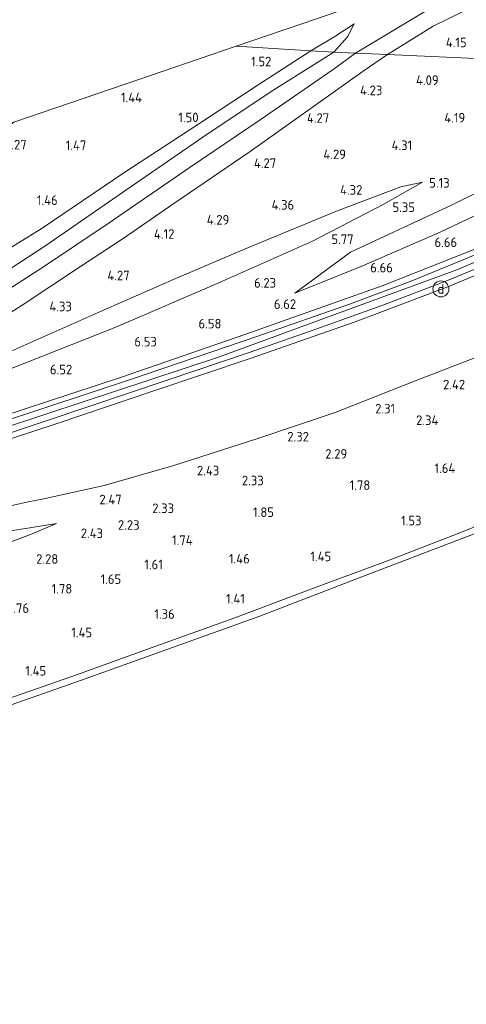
# Model space of a CAD drawing. Extents: x 130905 to 137824, y 412333 to 417928.
# Tile 84 of 256: x 132269 to 132353, y 413885 to 414069. Entities that reach past the tile are written whole.
import ezdxf
from ezdxf.enums import TextEntityAlignment as Align
from ezdxf.lldxf.tags import DXFTag

# ---------------------------------------------------------------- set-up
doc = ezdxf.new("R2010")
doc.units = 0
for name, color, linetype, lineweight in [('B-ME-GR-GRAS-GV', 60, 'Continuous', 13), ('B-ME-GW-TALUD_KRUIN-G', 90, 'Continuous', 18), ('B-ME-GW-TALUD_TEEN-G', 90, 'Continuous', 18), ('B-ME-IE-MEUBILAIR_DIJKPAAL-S', 7, 'Continuous', 25), ('B-ME-IE-TERREINAFSCHEIDING_KUNSTMATIG_HEKWERK-G', 20, 'IE-TERREINAFSCHEIDING-KUNSTMATIG', 18), ('B-ME-KG-GRENS_OPNAME-G', 210, 'KG-OPNAME', 18), ('B-ME-OB-BEKLEDING_STEEN-GV', 30, 'Continuous', 18), ('B-ME-OB-OEVERVOORZIENING-G', 7, 'Continuous', 18), ('B-ME-OG-WATER_RIVIER-GV', 130, 'Continuous', 18), ('B-ME-VH-VERHARDING_ASFALT-GV', 252, 'Continuous', 18), ('B-ME-WH-WINTERBED-G', 150, 'WH-WINTERBED', 18), ('X-XX-AL-HOOGTELABEL-S', 7, 'Continuous', 25)]:
    doc.layers.add(name, color=color, linetype=linetype, lineweight=lineweight)
doc.styles.add('NLCS-ISO', font='NLCS-ISO.ttf')
doc.styles.add('NLCS-ISO-ANNOTATIVE-T18', font='NLCS-ISO.ttf', dxfattribs={"height": 1.8})
doc.styles.get("Standard").update_dxf_attribs({"font": 'arial.ttf'})
doc.linetypes.add('IE-TERREINAFSCHEIDING-KUNSTMATIG', pattern='A,4,[82,NLCS.SHX,S=0.75,R=90,X=0,Y=0],4,-2', length=10)
tags = doc.linetypes.add('KG-OPNAME', pattern='A,5.5,-2,["O",Standard,S=1.8,R=0,X=-0.5,Y=-0.9],-2,5.5,-2,[5,NLCS.SHX,S=0.75,R=0,X=0,Y=0],-2', length=19).pattern_tags.tags
tags[6] = DXFTag(74, 10)
tags = doc.linetypes.add('WH-WINTERBED', pattern='A,6,-3.5,["WB",Standard,S=1.8,R=0,X=-1.5,Y=-0.9],-3.5,6,-3.5,6,-3.5,6,-3.5,6,-3.5', length=51).pattern_tags.tags
tags[6] = DXFTag(74, 10)

# ---------------------------------------------------------------- blocks, each defined once
blk = doc.blocks.new('SAL-HOOGTELABEL-SO')
at = {"color": 0, "linetype": 'ByBlock', "lineweight": -2, "style": 'NLCS-ISO-ANNOTATIVE-T18'}
blk.add_attdef('HOOGTE', text='', height=1.8, dxfattribs=at).set_placement((2.79, 0), align=Align.RIGHT)
blk = doc.blocks.new('SIE-DIJKPAAL-SO')
at = {"color": 0, "linetype": 'ByBlock', "lineweight": 18}
blk.add_circle((0, 0), 1.5, dxfattribs=at)
at = {"color": 0, "linetype": 'ByBlock', "lineweight": 18, "style": 'NLCS-ISO'}
blk.add_text('d', height=1.8, dxfattribs=at).set_placement((0, 0), align=Align.MIDDLE_CENTER)

msp = doc.modelspace()

# ---------------------------------------------------------------- linework, layer by layer
at = {"layer": 'B-ME-GR-GRAS-GV'}
for points in [[(132345.018, 414070.697, 2.559), (132332.251, 414063.046, 2.569), (132328.149, 414063.237, 2.285), (132330.752, 414066.114, 2.285), (132331.958, 414068.55, 2.21), (132328.35, 414066.124, 1.898), (132323.833, 414063.439, 1.656), (132309.86, 414064.348, 1.371), (132325.114, 414069.526, 1.683), (132328.544, 414070.691, 1.746), (132350.341, 414078.091, 2.305), (132350.935, 414076.524, 2.378), (132350.972, 414075.227, 2.464), (132350.261, 414074.034, 2.493)], [(132346.782, 414068.101, 3.745), (132338.245, 414062.766, 3.781), (132332.251, 414063.046, 2.569), (132345.018, 414070.697, 2.559), (132350.261, 414074.034, 2.493), (132350.972, 414075.227, 2.464), (132350.935, 414076.524, 2.378), (132350.341, 414078.091, 2.305), (132353.06, 414079.088, 2.95), (132355.139, 414077.137, 3.284), (132355.868, 414076.259, 3.434), (132356.694, 414074.953, 3.524), (132356.78, 414073.974, 3.593), (132356.309, 414073.195, 3.678), (132355.228, 414072.208, 3.725)], [(132330.752, 414066.114, 2.285), (132328.149, 414063.237, 2.285), (132323.833, 414063.439, 1.656), (132328.35, 414066.124, 1.898), (132331.958, 414068.55, 2.21)], [(132239.952, 414006.787, 1.609), (132235.037, 414004.399, 1.724), (132231.729, 414011.799, 1.323), (132230.483, 414015.534, 1.384), (132227.488, 414022.146, 1.17), (132233.733, 414026.05, 1.233), (132240.65, 414030.775, 1.166), (132251.311, 414038.109, 1.154), (132258.834, 414043.301, 1.126), (132264.104, 414047.117, 1.138), (132268.157, 414050.071, 1.11), (132289.008, 414057.209, 1.24), (132309.86, 414064.348, 1.371), (132323.833, 414063.439, 1.656), (132313.756, 414056.957, 1.648), (132302.31, 414049.385, 1.688), (132288.994, 414040.679, 1.652), (132273.269, 414030.083, 1.615), (132256.221, 414019.541, 1.623), (132245.422, 414013.045, 1.442), (132243.34, 414010.98, 1.519), (132242.265, 414009.167, 1.58), (132241.413, 414007.906, 1.613)], [(132252.358, 414010.444, 2.378), (132244.025, 414006.558, 2.263), (132244.762, 414008.817, 2.147), (132245.507, 414009.966, 2.094), (132246.749, 414011.115, 2.003), (132255.678, 414015.947, 2.066), (132263.989, 414020.31, 2.227), (132274.153, 414026.942, 2.296), (132290.137, 414038.005, 2.304), (132304.58, 414047.954, 2.137), (132316.894, 414056.174, 2.134), (132328.149, 414063.237, 2.285), (132332.251, 414063.046, 2.569), (132328.015, 414059.943, 2.63), (132314.344, 414050.537, 2.589), (132301.206, 414041.599, 2.581), (132286.032, 414031.184, 2.593), (132273.881, 414023.042, 2.585), (132262.719, 414015.851, 2.524)], [(132333.389, 414023.02, 6.47), (132320.831, 414018.004, 6.42), (132331.256, 414025.672, 5.749), (132350.378, 414034.549, 5.027), (132364.906, 414041.765, 4.542), (132379.828, 414048.24, 4.465), (132404.526, 414059.767, 4.356), (132412.808, 414059.255, 5.933), (132393.664, 414050.429, 6.208), (132372.049, 414040.796, 6.045), (132348.085, 414029.428, 6.27)], [(132245.623, 413995.586, 5.736), (132239.274, 413992.73, 5.908), (132238.408, 413995.809, 4.532), (132246.823, 413999.091, 4.469), (132254.687, 414002.205, 4.386), (132267.647, 414007.085, 4.597), (132282.854, 414013.845, 4.453), (132298.222, 414020.596, 4.453), (132311.405, 414026.257, 4.419), (132328.653, 414033.399, 4.509), (132340.708, 414037.915, 4.637), (132344.798, 414038.795, 4.85), (132337.42, 414034.627, 5.121), (132324.145, 414027.718, 5.638), (132306.702, 414019.97, 5.868), (132287.277, 414011.629, 5.922), (132257.045, 413999.651, 5.722), (132250.13, 413997.073, 5.761)], [(132249.648, 413964.507, 2.508), (132249.471, 413964.434, 2.507), (132247.687, 413970.052, 3.583), (132256.569, 413971.616, 3.295), (132267.069, 413973.323, 2.849), (132271.154, 413973.969, 2.735), (132276.134, 413974.756, 2.597), (132271.302, 413972.696, 2.488), (132263.436, 413969.754, 2.613)]]:
    msp.add_polyline3d(points, close=True, dxfattribs=at)
for points in [[(132404.526, 414059.767, 4.356), (132338.245, 414062.766, 3.781), (132346.782, 414068.101, 3.745), (132355.228, 414072.208, 3.725)], [(132256.221, 414019.541, 1.623), (132273.269, 414030.083, 1.615), (132288.994, 414040.679, 1.652), (132302.31, 414049.385, 1.688), (132313.756, 414056.957, 1.648), (132323.833, 414063.439, 1.656), (132328.149, 414063.237, 2.285), (132316.894, 414056.174, 2.134), (132304.58, 414047.954, 2.137), (132290.137, 414038.005, 2.304), (132274.153, 414026.942, 2.296), (132263.989, 414020.31, 2.227)], [(132262.719, 414015.851, 2.524), (132273.881, 414023.042, 2.585), (132286.032, 414031.184, 2.593), (132301.206, 414041.599, 2.581), (132314.344, 414050.537, 2.589), (132328.015, 414059.943, 2.63), (132332.251, 414063.046, 2.569), (132338.245, 414062.766, 3.781), (132333.675, 414059.665, 3.765), (132327.582, 414055.308, 3.936), (132312.503, 414044.557, 3.967), (132298.157, 414034.83, 3.974), (132288.69, 414028.254, 4.007), (132280.665, 414023.006, 3.973), (132269.511, 414015.63, 4.007), (132260.156, 414009.667, 3.944)], [(132260.156, 414009.667, 3.944), (132269.511, 414015.63, 4.007), (132280.665, 414023.006, 3.973), (132288.69, 414028.254, 4.007), (132298.157, 414034.83, 3.974), (132312.503, 414044.557, 3.967), (132327.582, 414055.308, 3.936), (132333.675, 414059.665, 3.765), (132338.245, 414062.766, 3.781), (132404.526, 414059.767, 4.356)], [(132364.906, 414041.765, 4.542), (132350.378, 414034.549, 5.027), (132331.256, 414025.672, 5.749), (132320.831, 414018.004, 6.42), (132333.389, 414023.02, 6.47), (132348.085, 414029.428, 6.27), (132372.049, 414040.796, 6.045)], [(132257.045, 413999.651, 5.722), (132287.277, 414011.629, 5.922), (132306.702, 414019.97, 5.868), (132324.145, 414027.718, 5.638), (132337.42, 414034.627, 5.121), (132344.798, 414038.795, 4.85), (132340.708, 414037.915, 4.637), (132328.653, 414033.399, 4.509), (132311.405, 414026.257, 4.419), (132298.222, 414020.596, 4.453), (132282.854, 414013.845, 4.453), (132267.647, 414007.085, 4.597)], [(132369.119, 414031.173, 6.353), (132350.749, 414023.58, 6.424), (132342.491, 414020.166, 6.39), (132331.26, 414015.992, 6.465), (132313.693, 414009.876, 6.382), (132290.57, 414001.984, 6.407), (132265.834, 413993.757, 6.33), (132245.843, 413987.304, 6.342), (132241.707, 413985.962, 6.342), (132230.885, 413982.451, 6.342), (132212.93, 413976.378, 6.363), (132192.325, 413969.68, 6.305), (132178.291, 413965.035, 6.355), (132168.291, 413961.761, 6.346), (132156.446, 413957.563, 6.324), (132148.903, 413955.108, 6.366), (132140.751, 413952.438, 6.503), (132134.189, 413950.271, 6.436), (132125.996, 413947.912, 6.401), (132116.486, 413945.576, 6.438), (132099.96, 413941.68, 6.299)], [(132094.443, 413938.06, 6.415), (132110.743, 413941.749, 6.419), (132123.449, 413944.949, 6.487), (132124.278, 413945.158, 6.492), (132131.399, 413947.117, 6.475), (132135.791, 413948.325, 6.465), (132139.862, 413949.576, 6.443), (132157.057, 413955.364, 6.283), (132178.142, 413962.553, 6.26), (132197.347, 413968.87, 6.281), (132217.213, 413975.349, 6.293), (132233.546, 413980.533, 6.309), (132242.575, 413983.505, 6.311), (132250.656, 413986.214, 6.263), (132265.03, 413990.936, 6.261), (132282.421, 413996.799, 6.339), (132296.921, 414001.678, 6.305), (132312.278, 414006.838, 6.338), (132324.975, 414011.305, 6.375), (132337.323, 414015.714, 6.28), (132349.811, 414020.463, 6.297), (132368.231, 414028.178, 6.347)], [(132354.303, 414026.12, 6.443), (132337.232, 414019.361, 6.439), (132311.49, 414010.232, 6.431), (132288.351, 414002.24, 6.541), (132265.475, 413994.704, 6.321), (132241.487, 413986.777, 6.374), (132237.913, 413989.045, 6.37), (132232.728, 413985.119, 6.445), (132229.406, 413983.095, 6.395), (132212.192, 413977.063, 6.5), (132189.241, 413969.796, 6.334), (132168.953, 413963.052, 6.35), (132148.73, 413956.117, 6.362), (132131.187, 413950.597, 6.37), (132110.538, 413945.415, 6.362), (132080.62, 413938.344, 6.125)], [(132080.62, 413938.344, 6.125), (132110.538, 413945.415, 6.362), (132131.187, 413950.597, 6.37), (132148.73, 413956.117, 6.362), (132168.953, 413963.052, 6.35), (132189.241, 413969.796, 6.334), (132212.192, 413977.063, 6.5), (132229.406, 413983.095, 6.395), (132232.728, 413985.119, 6.445), (132237.913, 413989.045, 6.37), (132241.487, 413986.777, 6.374), (132265.475, 413994.704, 6.321), (132288.351, 414002.24, 6.541), (132311.49, 414010.232, 6.431), (132337.232, 414019.361, 6.439), (132354.303, 414026.12, 6.443)], [(132365.886, 414026.072, 6.37), (132349.829, 414019.304, 6.362), (132332.146, 414012.611, 6.358), (132312.679, 414005.811, 6.354), (132294.626, 413999.706, 6.317), (132276.278, 413993.539, 6.248), (132259.069, 413987.877, 6.261), (132242.96, 413982.728, 6.338), (132239.145, 413981.473, 6.342), (132231.051, 413978.809, 6.35), (132215.112, 413973.485, 6.35), (132196.676, 413967.372, 6.338), (132178.655, 413961.484, 6.366), (132158.783, 413954.88, 6.399), (132147.925, 413951.039, 6.447), (132147.999, 413950.749, 6.431), (132148.724, 413947.907, 6.275), (132148.943, 413947.049, 6.228), (132143.784, 413945.903, 6.382), (132135.625, 413943.876, 6.455), (132129.625, 413942.011, 6.504), (132122.208, 413939.16, 6.573), (132114.846, 413935.981, 6.435), (132104.27, 413931.646, 6.394)], [(132362.544, 414008.924, 2.532), (132343.881, 414001.726, 2.569), (132328.386, 413995.574, 2.561), (132313.898, 413990.692, 2.556), (132298.181, 413985.645, 2.561), (132285.117, 413981.864, 2.678), (132273.463, 413979.339, 2.995), (132270.834, 413978.801, 3.034), (132263.933, 413977.286, 3.137), (132246.279, 413973.882, 3.814), (132242.96, 413982.728, 6.338), (132259.069, 413987.877, 6.261), (132276.278, 413993.539, 6.248), (132294.626, 413999.706, 6.317), (132312.679, 414005.811, 6.354), (132332.146, 414012.611, 6.358), (132349.829, 414019.304, 6.362), (132365.886, 414026.072, 6.37)], [(132263.933, 413977.286, 3.137), (132270.834, 413978.801, 3.034), (132273.463, 413979.339, 2.995), (132285.117, 413981.864, 2.678), (132298.181, 413985.645, 2.561), (132313.898, 413990.692, 2.556), (132328.386, 413995.574, 2.561), (132343.881, 414001.726, 2.569), (132362.544, 414008.924, 2.532)], [(132365.347, 413978.439, 1.207), (132351.473, 413972.891, 1.332), (132338.244, 413967.764, 1.232), (132324.858, 413962.787, 1.182), (132309.626, 413957.071, 1.082), (132293.208, 413951.183, 1.119), (132280.087, 413946.418, 1.132), (132265.962, 413941.455, 1.132)], [(132263.436, 413969.754, 2.613), (132271.302, 413972.696, 2.488), (132276.134, 413974.756, 2.597), (132271.154, 413973.969, 2.735), (132267.069, 413973.323, 2.849)]]:
    msp.add_polyline3d(points, dxfattribs=at)
at = {"layer": 'B-ME-GW-TALUD_KRUIN-G'}
for points in [[(132355.228, 414072.208, 3.725), (132346.782, 414068.101, 3.745), (132338.245, 414062.766, 3.781)], [(132328.149, 414063.237, 2.285), (132330.752, 414066.114, 2.285), (132331.958, 414068.55, 2.21)], [(132328.149, 414063.237, 2.285), (132316.894, 414056.174, 2.134), (132304.58, 414047.954, 2.137), (132290.137, 414038.005, 2.304), (132274.153, 414026.942, 2.296), (132263.989, 414020.31, 2.227), (132255.678, 414015.947, 2.066), (132246.749, 414011.115, 2.003), (132245.507, 414009.966, 2.094), (132244.762, 414008.817, 2.147), (132244.025, 414006.558, 2.263)], [(132338.245, 414062.766, 3.781), (132333.675, 414059.665, 3.765), (132327.582, 414055.308, 3.936), (132312.503, 414044.557, 3.967), (132298.157, 414034.83, 3.974), (132288.69, 414028.254, 4.007), (132280.665, 414023.006, 3.973), (132269.511, 414015.63, 4.007), (132260.156, 414009.667, 3.944), (132247.44, 414003.05, 3.944), (132237.155, 413998.848, 3.894), (132227.126, 413995.107, 3.757), (132211.842, 413989.084, 3.744), (132202.288, 413984.526, 3.869), (132194.046, 413980.171, 4.257)], [(132412.808, 414059.255, 5.933), (132393.664, 414050.429, 6.208), (132372.049, 414040.796, 6.045), (132348.085, 414029.428, 6.27), (132333.389, 414023.02, 6.47), (132320.831, 414018.004, 6.42)], [(132431.327, 414055.526, 6.249), (132416.827, 414048.728, 6.309), (132399.424, 414040.762, 6.313), (132382.451, 414033.22, 6.346), (132365.886, 414026.072, 6.37), (132349.829, 414019.304, 6.362), (132332.146, 414012.611, 6.358), (132312.679, 414005.811, 6.354), (132294.626, 413999.706, 6.317), (132276.278, 413993.539, 6.248), (132259.069, 413987.877, 6.261), (132242.96, 413982.728, 6.338)], [(132081.043, 413942.713, 5.875), (132099.366, 413947.482, 6.003), (132126.354, 413955.494, 5.859), (132151.206, 413962.268, 6.04), (132181.259, 413971.855, 6.115), (132207.467, 413980.829, 6.195), (132224.779, 413986.916, 6.218), (132233.363, 413990.194, 6.209), (132239.274, 413992.73, 5.908), (132245.623, 413995.586, 5.736), (132250.13, 413997.073, 5.761), (132257.045, 413999.651, 5.722), (132287.277, 414011.629, 5.922), (132306.702, 414019.97, 5.868), (132324.145, 414027.718, 5.638), (132337.42, 414034.627, 5.121), (132344.798, 414038.795, 4.85)], [(132365.347, 413978.439, 1.207), (132351.473, 413972.891, 1.332), (132338.244, 413967.764, 1.232), (132324.858, 413962.787, 1.182), (132309.626, 413957.071, 1.082), (132293.208, 413951.183, 1.119), (132280.087, 413946.418, 1.132), (132265.962, 413941.455, 1.132), (132258.952, 413939.012, 1.119), (132247.096, 413934.907, 1.094), (132233.889, 413930.382, 1.269), (132219.583, 413925.502, 1.344), (132206.115, 413920.994, 1.257), (132192.218, 413916.418, 1.169), (132189.745, 413917.617, 1.325), (132175.614, 413913.261, 1.288), (132157.466, 413906.862, 1.288), (132143.979, 413902.811, 1.238), (132129.895, 413899.012, 1.325), (132116.052, 413894.286, 1.338), (132101.171, 413889.433, 1.35), (132091.332, 413884.519, 1.05)], [(132176.937, 413953.581, 6.07), (132195.017, 413957.553, 5.473), (132211.57, 413961.885, 4.849), (132229.149, 413965.729, 4.342), (132247.687, 413970.052, 3.583), (132256.569, 413971.616, 3.295), (132267.069, 413973.323, 2.849), (132271.154, 413973.969, 2.735), (132276.134, 413974.756, 2.597)]]:
    msp.add_polyline3d(points, dxfattribs=at)
at = {"layer": 'B-ME-GW-TALUD_TEEN-G'}
for points in [[(132350.341, 414078.091, 2.305), (132350.935, 414076.524, 2.378), (132350.972, 414075.227, 2.464), (132350.261, 414074.034, 2.493), (132345.018, 414070.697, 2.559), (132332.251, 414063.046, 2.569)], [(132331.958, 414068.55, 2.21), (132328.35, 414066.124, 1.898), (132323.833, 414063.439, 1.656)], [(132323.833, 414063.439, 1.656), (132313.756, 414056.957, 1.648), (132302.31, 414049.385, 1.688), (132288.994, 414040.679, 1.652), (132273.269, 414030.083, 1.615), (132256.221, 414019.541, 1.623), (132245.422, 414013.045, 1.442), (132243.34, 414010.98, 1.519), (132242.265, 414009.167, 1.58), (132241.413, 414007.906, 1.613), (132239.952, 414006.787, 1.609), (132235.037, 414004.399, 1.724), (132223.876, 413999.991, 1.494), (132216.961, 413997.309, 1.55), (132203.758, 413992.174, 1.571), (132195.52, 413989.213, 1.514), (132191.615, 413988.503, 1.421), (132188.149, 413987.786, 1.438), (132171.052, 413982.056, 1.404), (132154.527, 413976.881, 1.386), (132133.193, 413970.752, 1.177), (132111.534, 413963.783, 1.255), (132093.066, 413958.163, 1.257), (132082.026, 413955.17, 1.176)], [(132244.025, 414006.558, 2.263), (132252.358, 414010.444, 2.378), (132262.719, 414015.851, 2.524), (132273.881, 414023.042, 2.585), (132286.032, 414031.184, 2.593), (132301.206, 414041.599, 2.581), (132314.344, 414050.537, 2.589), (132328.015, 414059.943, 2.63), (132332.251, 414063.046, 2.569)], [(132320.831, 414018.004, 6.42), (132331.256, 414025.672, 5.749), (132350.378, 414034.549, 5.027), (132364.906, 414041.765, 4.542), (132379.828, 414048.24, 4.465), (132404.526, 414059.767, 4.356)], [(132158.783, 413954.88, 6.399), (132168.326, 413956.318, 6.236), (132183.315, 413960.072, 5.985), (132200.657, 413964.226, 5.425), (132217.34, 413968.046, 4.812), (132232.815, 413971.453, 4.22), (132246.279, 413973.882, 3.814), (132263.933, 413977.286, 3.137), (132270.834, 413978.801, 3.034), (132273.463, 413979.339, 2.995), (132285.117, 413981.864, 2.678), (132298.181, 413985.645, 2.561), (132313.898, 413990.692, 2.556), (132328.386, 413995.574, 2.561), (132343.881, 414001.726, 2.569), (132362.544, 414008.924, 2.532), (132380.338, 414016.492, 2.435), (132397.684, 414024.198, 2.488), (132413.616, 414031.195, 2.516), (132430.706, 414039.063, 2.581)], [(132344.798, 414038.795, 4.85), (132340.708, 414037.915, 4.637), (132328.653, 414033.399, 4.509), (132311.405, 414026.257, 4.419), (132298.222, 414020.596, 4.453), (132282.854, 414013.845, 4.453), (132267.647, 414007.085, 4.597), (132254.687, 414002.205, 4.386), (132246.823, 413999.091, 4.469), (132238.408, 413995.809, 4.532), (132224.621, 413990.726, 4.507), (132207.563, 413984.815, 4.394), (132194.046, 413980.171, 4.257)], [(132276.134, 413974.756, 2.597), (132271.302, 413972.696, 2.488), (132263.436, 413969.754, 2.613), (132249.648, 413964.507, 2.508), (132249.471, 413964.434, 2.507), (132238.774, 413960.59, 2.488), (132221.085, 413954.804, 2.565), (132204.274, 413949.153, 2.597), (132195.604, 413945.909, 2.625), (132183.749, 413941.844, 2.577), (132167.991, 413936.277, 2.52), (132155.563, 413931.878, 2.565), (132142.231, 413927.988, 2.524), (132128.646, 413923.726, 2.654), (132117.74, 413920.549, 2.581), (132101.09, 413915.02, 2.512), (132078.04, 413907.471, 2.253)]]:
    msp.add_polyline3d(points, dxfattribs=at)
at = {"layer": 'B-ME-IE-TERREINAFSCHEIDING_KUNSTMATIG_HEKWERK-G'}
msp.add_polyline3d([(132427.325, 414058.605, 6.386), (132420.901, 414055.499, 6.39), (132393.356, 414043.03, 6.394), (132371.058, 414033.21, 6.431), (132354.303, 414026.12, 6.443), (132337.232, 414019.361, 6.439), (132311.49, 414010.232, 6.431), (132288.351, 414002.24, 6.541), (132265.475, 413994.704, 6.321), (132241.487, 413986.777, 6.374)], dxfattribs=at)
at = {"layer": 'B-ME-KG-GRENS_OPNAME-G'}
for points in [[(132527.888, 414163.502, -0.173), (132499.569, 414147.624, -0.173), (132496.945, 414146.153, -0.096), (132492.871, 414144.254, -0.173), (132478.71, 414137.654, 1.469), (132445.29, 414122.077, 1.617), (132444.712, 414121.807, 1.632), (132426.257, 414113.205, 1.587), (132407.802, 414104.604, 1.542), (132389.346, 414096.002, 1.497), (132370.891, 414087.4, 1.452), (132363.546, 414083.976, 2.351), (132361.137, 414082.853, 3.078), (132353.06, 414079.088, 2.95), (132350.341, 414078.091, 2.305), (132328.544, 414070.691, 1.746), (132325.114, 414069.526, 1.683), (132309.86, 414064.348, 1.371)], [(132309.86, 414064.348, 1.371), (132289.008, 414057.209, 1.24), (132268.157, 414050.071, 1.11), (132258.077, 414046.869, -0.977), (132238.942, 414040.356, -0.973), (132223.554, 414035.047, 1.181), (132199.948, 414027.033, 1.35), (132175.753, 414016.322, 1.057), (132151.558, 414005.612, 0.763), (132150.218, 414004.99, -0.111), (132148.27, 414004.157, 0.647), (132129.863, 413996.009, 0.636), (132111.455, 413987.86, 0.624), (132083.916, 413978.014, 0.416)]]:
    msp.add_polyline3d(points, dxfattribs=at)
at = {"layer": 'B-ME-OB-BEKLEDING_STEEN-GV'}
for points in [[(132265.962, 413941.455, 1.132), (132280.087, 413946.418, 1.132), (132293.208, 413951.183, 1.119), (132309.626, 413957.071, 1.082), (132324.858, 413962.787, 1.182), (132338.244, 413967.764, 1.232), (132351.473, 413972.891, 1.332), (132365.347, 413978.439, 1.207)], [(132355.956, 413973.375, 1), (132335.031, 413965.351, 1), (132314.105, 413957.327, 1), (132280.823, 413945.354, 0.9), (132266.405, 413940.299, 0.9)]]:
    msp.add_polyline3d(points, dxfattribs=at)
at = {"layer": 'B-ME-OB-OEVERVOORZIENING-G'}
msp.add_polyline3d([(132104.421, 413887.62, 0.9), (132107.744, 413888.631, 0.9), (132113.867, 413890.152, 0.9), (132121.74, 413892.614, 0.9), (132134.956, 413896.818, 0.9), (132143.607, 413899.423, 0.9), (132150.989, 413901.793, 0.9), (132153.546, 413902.638, 0.9), (132158.515, 413903.978, 0.9), (132164.237, 413905.929, 0.9), (132170.256, 413907.907, 0.9), (132179.853, 413911.607, 0.9), (132182.28, 413912.25, 0.9), (132192.702, 413915.223, 0.9), (132200.427, 413917.636, 0.9), (132214.11, 413922.399, 0.9), (132228.124, 413927.179, 0.9), (132242.94, 413932.225, 0.9), (132253.913, 413935.874, 0.9), (132266.405, 413940.299, 0.9), (132280.823, 413945.354, 0.9), (132314.105, 413957.327, 1), (132335.031, 413965.351, 1), (132355.956, 413973.375, 1)], dxfattribs=at)
at = {"layer": 'B-ME-OG-WATER_RIVIER-GV'}
msp.add_polyline3d([(132104.421, 413887.62, 0.9), (132107.744, 413888.631, 0.9), (132113.867, 413890.152, 0.9), (132121.74, 413892.614, 0.9), (132134.956, 413896.818, 0.9), (132143.607, 413899.423, 0.9), (132150.989, 413901.793, 0.9), (132153.546, 413902.638, 0.9), (132158.515, 413903.978, 0.9), (132164.237, 413905.929, 0.9), (132170.256, 413907.907, 0.9), (132179.853, 413911.607, 0.9), (132182.28, 413912.25, 0.9), (132192.702, 413915.223, 0.9), (132200.427, 413917.636, 0.9), (132214.11, 413922.399, 0.9), (132228.124, 413927.179, 0.9), (132242.94, 413932.225, 0.9), (132253.913, 413935.874, 0.9), (132266.405, 413940.299, 0.9), (132280.823, 413945.354, 0.9), (132314.105, 413957.327, 1), (132335.031, 413965.351, 1), (132355.956, 413973.375, 1)], dxfattribs=at)
at = {"layer": 'B-ME-VH-VERHARDING_ASFALT-GV'}
for points in [[(132099.96, 413941.68, 6.299), (132116.486, 413945.576, 6.438), (132125.996, 413947.912, 6.401), (132134.189, 413950.271, 6.436), (132140.751, 413952.438, 6.503), (132148.903, 413955.108, 6.366), (132156.446, 413957.563, 6.324), (132168.291, 413961.761, 6.346), (132178.291, 413965.035, 6.355), (132192.325, 413969.68, 6.305), (132212.93, 413976.378, 6.363), (132230.885, 413982.451, 6.342), (132241.707, 413985.962, 6.342), (132245.843, 413987.304, 6.342), (132265.834, 413993.757, 6.33), (132290.57, 414001.984, 6.407), (132313.693, 414009.876, 6.382), (132331.26, 414015.992, 6.465), (132342.491, 414020.166, 6.39), (132350.749, 414023.58, 6.424), (132369.119, 414031.173, 6.353)], [(132368.231, 414028.178, 6.347), (132349.811, 414020.463, 6.297), (132337.323, 414015.714, 6.28), (132324.975, 414011.305, 6.375), (132312.278, 414006.838, 6.338), (132296.921, 414001.678, 6.305), (132282.421, 413996.799, 6.339), (132265.03, 413990.936, 6.261), (132250.656, 413986.214, 6.263), (132242.575, 413983.505, 6.311), (132233.546, 413980.533, 6.309), (132217.213, 413975.349, 6.293), (132197.347, 413968.87, 6.281), (132178.142, 413962.553, 6.26), (132157.057, 413955.364, 6.283), (132139.862, 413949.576, 6.443), (132135.791, 413948.325, 6.465), (132131.399, 413947.117, 6.475), (132124.278, 413945.158, 6.492), (132123.449, 413944.949, 6.487), (132110.743, 413941.749, 6.419), (132094.443, 413938.06, 6.415)]]:
    msp.add_polyline3d(points, dxfattribs=at)
at = {"layer": 'B-ME-WH-WINTERBED-G'}
msp.add_polyline3d([(132079.558, 413925.644, 6.184), (132103.594, 413933.743, 6.419), (132131.399, 413947.117, 6.475), (132150.901, 413954.037, 6.451), (132170.404, 413960.958, 6.426), (132206.283, 413972.816, 6.376), (132242.162, 413984.674, 6.326), (132274.359, 413995.336, 6.352), (132306.556, 414005.999, 6.377), (132328.875, 414014.166, 6.4), (132351.193, 414022.334, 6.423), (132375.634, 414032.898, 6.414), (132400.075, 414043.463, 6.405), (132431.305, 414058.153, 6.288)], dxfattribs=at)

# ---------------------------------------------------------------- block references
at = {"layer": 'B-ME-IE-MEUBILAIR_DIJKPAAL-S'}
msp.add_blockref('SIE-DIJKPAAL-SO', (132348.236, 414018.772, 6.346), dxfattribs=at)
at = {"layer": 'X-XX-AL-HOOGTELABEL-S'}
for p, values in [((132350.277, 414064.143, 4.146), {'HOOGTE': '4.15'}), ((132313.647, 414060.549, 1.519), {'HOOGTE': '1.52'}), ((132345.025, 414057.066, 4.09), {'HOOGTE': '4.09'}), ((132289.403, 414053.804, 1.444), {'HOOGTE': '1.44'}), ((132334.471, 414055.136, 4.233), {'HOOGTE': '4.23'}), ((132300.006, 414050.065, 1.496), {'HOOGTE': '1.50'}), ((132324.507, 414049.959, 4.27), {'HOOGTE': '4.27'}), ((132350, 414050, 4.194), {'HOOGTE': '4.19'}), ((132267.772, 414044.95, 1.269), {'HOOGTE': '1.27'}), ((132278.968, 414044.835, 1.465), {'HOOGTE': '1.47'}), ((132340.063, 414044.834, 4.308), {'HOOGTE': '4.31'}), ((132327.65, 414043.138, 4.29), {'HOOGTE': '4.29'}), ((132314.561, 414041.492, 4.27), {'HOOGTE': '4.27'}), ((132347.092, 414037.783, 5.133), {'HOOGTE': '5.13'}), ((132330.722, 414036.458, 4.32), {'HOOGTE': '4.32'}), ((132273.59, 414034.53, 1.456), {'HOOGTE': '1.46'}), ((132317.934, 414033.656, 4.358), {'HOOGTE': '4.36'}), ((132340.588, 414033.214, 5.346), {'HOOGTE': '5.35'}), ((132305.774, 414030.841, 4.29), {'HOOGTE': '4.29'}), ((132295.477, 414028.186, 4.12), {'HOOGTE': '4.12'}), ((132329.072, 414027.212, 5.77), {'HOOGTE': '5.77'}), ((132348.491, 414026.637, 6.658), {'HOOGTE': '6.66'}), ((132336.44, 414021.874, 6.658), {'HOOGTE': '6.66'}), ((132287.075, 414020.397, 4.265), {'HOOGTE': '4.27'}), ((132314.544, 414019.012, 6.233), {'HOOGTE': '6.23'}), ((132318.306, 414015.027, 6.62), {'HOOGTE': '6.62'}), ((132276.252, 414014.587, 4.333), {'HOOGTE': '4.33'}), ((132304.295, 414011.359, 6.583), {'HOOGTE': '6.58'}), ((132292.178, 414007.975, 6.533), {'HOOGTE': '6.53'}), ((132276.317, 414002.748, 6.52), {'HOOGTE': '6.52'}), ((132349.992, 413999.928, 2.417), {'HOOGTE': '2.42'}), ((132336.861, 413995.402, 2.308), {'HOOGTE': '2.31'}), ((132344.972, 413993.242, 2.339), {'HOOGTE': '2.34'}), ((132320.703, 413990.147, 2.32), {'HOOGTE': '2.32'}), ((132327.875, 413986.915, 2.289), {'HOOGTE': '2.29'}), ((132303.887, 413983.788, 2.433), {'HOOGTE': '2.43'}), ((132348.141, 413984.238, 1.639), {'HOOGTE': '1.64'}), ((132312.227, 413981.922, 2.326), {'HOOGTE': '2.33'}), ((132332.2, 413981.059, 1.776), {'HOOGTE': '1.78'}), ((132285.586, 413978.355, 2.47), {'HOOGTE': '2.47'}), ((132295.421, 413976.712, 2.326), {'HOOGTE': '2.33'}), ((132314.142, 413975.976, 1.851), {'HOOGTE': '1.85'}), ((132341.805, 413974.403, 1.533), {'HOOGTE': '1.53'}), ((132288.942, 413973.571, 2.233), {'HOOGTE': '2.23'}), ((132282.092, 413972.019, 2.426), {'HOOGTE': '2.43'}), ((132298.895, 413970.73, 1.739), {'HOOGTE': '1.74'}), ((132273.699, 413967.194, 2.276), {'HOOGTE': '2.28'}), ((132309.609, 413967.248, 1.458), {'HOOGTE': '1.46'}), ((132324.881, 413967.682, 1.446), {'HOOGTE': '1.45'}), ((132293.312, 413966.16, 1.612), {'HOOGTE': '1.61'}), ((132285.499, 413963.414, 1.646), {'HOOGTE': '1.65'}), ((132276.319, 413961.605, 1.776), {'HOOGTE': '1.78'}), ((132308.685, 413959.73, 1.408), {'HOOGTE': '1.41'}), ((132268.222, 413957.972, 1.764), {'HOOGTE': '1.76'}), ((132295.531, 413956.866, 1.358), {'HOOGTE': '1.36'}), ((132280.043, 413953.396, 1.446), {'HOOGTE': '1.45'}), ((132271.431, 413946.214, 1.446), {'HOOGTE': '1.45'})]:
    msp.add_blockref('SAL-HOOGTELABEL-SO', p, dxfattribs=at).add_auto_attribs(values)

doc.saveas('drawing.dxf')
